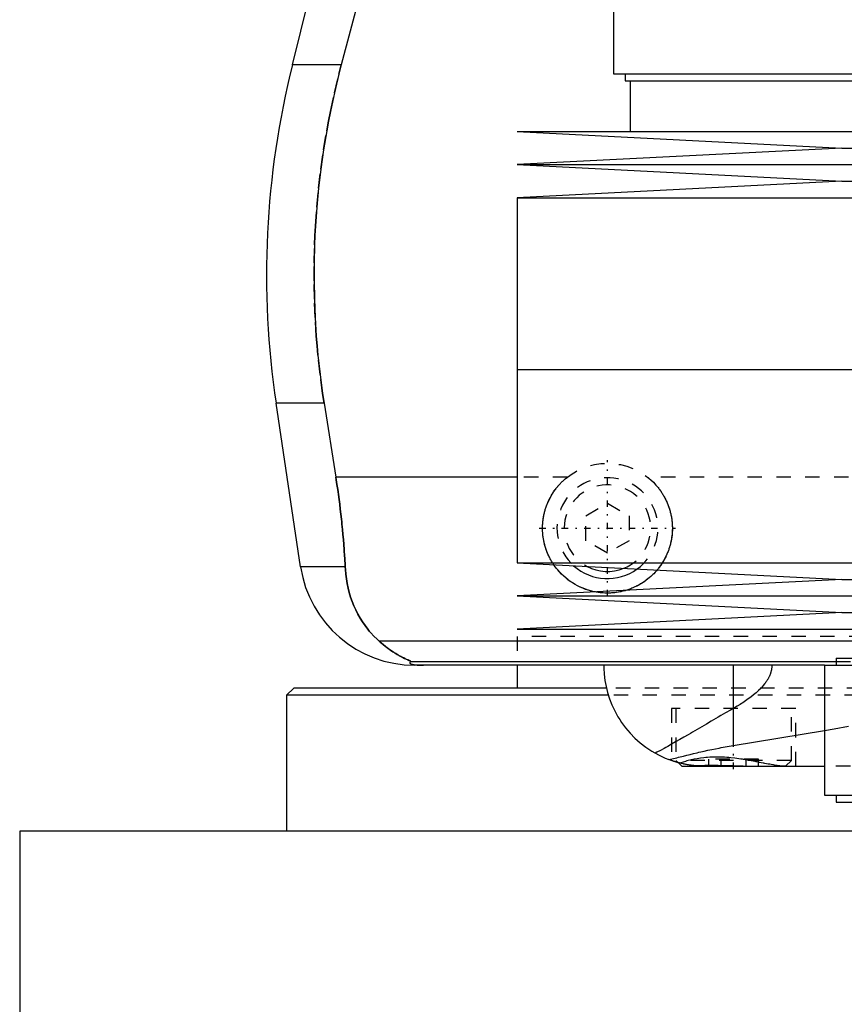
# Model space of a CAD drawing. Extents: x -90 to 90, y -319 to 558.
# Tile 2 of 11: x -80 to -22, y -24 to 45. Entities that reach past the tile are written whole.
import ezdxf

# ---------------------------------------------------------------- set-up
doc = ezdxf.new("R2010")
doc.units = 0
doc.linetypes.add('CENTER', pattern=[1.5, 0.45, -0.5, 0.05, -0.5])
doc.linetypes.add('DASHED', pattern=[2, 1, -1])
for name, color, linetype in [('AM_0', 7, 'CONTINUOUS'), ('AM_3', 7, 'DASHED'), ('AM_7', 7, 'CENTER')]:
    doc.layers.add(name, color=color, linetype=linetype)

msp = doc.modelspace()

# ---------------------------------------------------------------- linework, layer by layer
at = {"layer": 'AM_0', "color": 7, "linetype": 'CONTINUOUS'}
for p, q in [((-60.596, 41.616), (-57.893, 52.426)), ((-38.325, 50), (-38.325, 41)), ((-55.781, 46.968), (-57.2, 41.616)), ((-57.2, 41.616), (-60.596, 41.616)), ((-38.325, 41), (38.325, 41)), ((-37.525, 41), (-37.525, 40.5)), ((-37.525, 40.5), (37.525, 40.5)), ((-37.175, 40.5), (-37.175, 37)), ((-45, 37), (-22.5, 35.85)), ((-45, 37), (45, 37)), ((-22.5, 35.85), (-45, 34.7)), ((-22.5, 35.85), (22.5, 35.85)), ((-45, 34.7), (-22.5, 33.55)), ((-45, 34.7), (45, 34.7)), ((-22.5, 33.55), (-45, 32.4)), ((-22.5, 33.55), (22.5, 33.55)), ((-45, 32.4), (-45, 20.5)), ((-45, 32.4), (45, 32.4)), ((-45, 20.5), (45, 20.5)), ((-45, 20.5), (-45, 7.1)), ((-45, 20.5), (0, 20.5)), ((-60.021, 6.813), (-61.724, 18.159)), ((-58.394, 18.159), (-61.724, 18.159)), ((-58.394, 18.159), (-57.58, 13.032)), ((-45, 13.032), (-57.58, 13.032)), ((-45, 7.1), (-22.5, 5.95)), ((-45, 7.1), (45, 7.1)), ((-56.932, 6.813), (-60.021, 6.813)), ((-22.5, 5.95), (-45, 4.8)), ((-22.5, 5.95), (22.5, 5.95)), ((-45, 4.8), (-22.5, 3.65)), ((-45, 4.8), (45, 4.8)), ((-22.5, 3.65), (-45, 2.5)), ((-22.5, 3.65), (22.5, 3.65)), ((-45, 2.5), (45, 2.5)), ((-54.6, 1.693), (-21.4, 1.693)), ((-52.378, 0.254), (-22.9, 0.254)), ((-23.7, 0), (-52.11, 0)), ((-45, 0), (-45, -1.58)), ((-30.043, 0), (-30.043, -5.574)), ((-23.7, 0), (-23.7, -9)), ((-23.7, 0), (23.7, 0)), ((-22.9, 0.5), (-22.9, 0)), ((-22.9, 0.5), (22.9, 0.5)), ((-60.5, -1.58), (-61, -2.08)), ((-38.837, -1.58), (-60.5, -1.58)), ((-61, -2.08), (-61, -11.5)), ((-38.684, -2.08), (-61, -2.08)), ((-30.043, -5.574), (-23.712, -4.524)), ((-33.848, -6.752), (-33.6, -7)), ((-33.6, -7), (-23.732, -7)), ((-23.7, -9), (23.7, -9)), ((-22.9, -9), (-22.9, -9.5)), ((-22.9, -9.5), (22.9, -9.5)), ((-79.5, -11.5), (-79.5, -28.2)), ((-20.023, -11.5), (-79.5, -11.5))]:
    msp.add_line(p, q, dxfattribs=at)
for points in [[(-57.2, 41.616, 0), (-57.366, 40.978, 0), (-57.676, 39.685, 0), (-57.958, 38.376, 0), (-58.088, 37.717, 0), (-58.21, 37.055, 0), (-58.431, 35.726, 0), (-58.62, 34.395, 0), (-58.777, 33.067, 0), (-58.902, 31.746, 0), (-58.995, 30.438, 0), (-59.03, 29.791, 0), (-59.057, 29.149, 0), (-59.089, 27.883, 0), (-59.094, 26.642, 0), (-59.071, 25.384, 0), (-59.018, 24.102, 0), (-58.935, 22.799, 0), (-58.882, 22.142, 0), (-58.821, 21.482, 0), (-58.674, 20.156, 0), (-58.495, 18.825, 0), (-58.394, 18.159, 0)], [(-57.58, 13.032, 0), (-57.553, 12.861, 0), (-57.501, 12.52, 0), (-57.451, 12.18, 0), (-57.427, 12.01, 0), (-57.403, 11.84, 0), (-57.357, 11.498, 0), (-57.313, 11.155, 0), (-57.27, 10.81, 0), (-57.23, 10.464, 0), (-57.191, 10.117, 0), (-57.173, 9.943, 0), (-57.155, 9.769, 0), (-57.12, 9.42, 0), (-57.088, 9.071, 0), (-57.058, 8.723, 0), (-57.03, 8.374, 0), (-57.004, 8.026, 0), (-56.992, 7.852, 0), (-56.981, 7.678, 0), (-56.96, 7.331, 0), (-56.941, 6.985, 0), (-56.932, 6.813, 0)], [(-39.579, 5.077, 0), (-39.678, 5.097, 0), (-39.874, 5.143, 0), (-40.069, 5.198, 0), (-40.165, 5.228, 0), (-40.261, 5.261, 0), (-40.45, 5.333, 0), (-40.635, 5.414, 0), (-40.816, 5.502, 0), (-40.993, 5.599, 0), (-41.163, 5.702, 0), (-41.247, 5.756, 0), (-41.328, 5.812, 0), (-41.487, 5.928, 0), (-41.638, 6.049, 0), (-41.782, 6.175, 0), (-41.919, 6.305, 0), (-42.051, 6.441, 0), (-42.115, 6.512, 0), (-42.177, 6.584, 0), (-42.299, 6.734, 0), (-42.416, 6.89, 0), (-42.472, 6.97, 0)], [(-56.932, 6.813, 0), (-56.922, 6.646, 0), (-56.893, 6.315, 0), (-56.85, 5.988, 0), (-56.824, 5.825, 0), (-56.795, 5.664, 0), (-56.727, 5.345, 0), (-56.647, 5.031, 0), (-56.554, 4.722, 0), (-56.448, 4.418, 0), (-56.329, 4.121, 0), (-56.266, 3.975, 0), (-56.199, 3.83, 0), (-56.056, 3.547, 0), (-55.9, 3.271, 0), (-55.733, 3.003, 0), (-55.554, 2.744, 0), (-55.363, 2.494, 0), (-55.263, 2.372, 0), (-55.16, 2.253, 0), (-54.945, 2.021, 0), (-54.718, 1.8, 0), (-54.6, 1.693, 0)], [(-35.306, 6.604, 0), (-35.352, 6.55, 0), (-35.447, 6.444, 0), (-35.544, 6.343, 0), (-35.593, 6.293, 0), (-35.643, 6.245, 0), (-35.746, 6.149, 0), (-35.854, 6.056, 0), (-35.965, 5.965, 0), (-36.081, 5.877, 0), (-36.2, 5.792, 0), (-36.261, 5.751, 0), (-36.322, 5.711, 0), (-36.448, 5.633, 0), (-36.577, 5.559, 0), (-36.709, 5.49, 0), (-36.843, 5.424, 0), (-36.98, 5.363, 0), (-37.049, 5.334, 0), (-37.119, 5.306, 0), (-37.26, 5.254, 0), (-37.403, 5.206, 0), (-37.475, 5.185, 0)], [(-54.6, 1.693, 0), (-54.508, 1.609, 0), (-54.325, 1.451, 0), (-54.145, 1.305, 0), (-54.057, 1.237, 0), (-53.97, 1.172, 0), (-53.799, 1.049, 0), (-53.635, 0.938, 0), (-53.477, 0.838, 0), (-53.327, 0.748, 0), (-53.184, 0.667, 0), (-53.116, 0.63, 0), (-53.051, 0.595, 0), (-52.927, 0.531, 0), (-52.812, 0.475, 0), (-52.704, 0.424, 0), (-52.644, 0.396, 0), (-52.628, 0.389, 0), (-52.612, 0.382, 0), (-52.604, 0.378, 0), (-52.596, 0.374, 0), (-52.581, 0.367, 0), (-52.566, 0.361, 0), (-52.551, 0.354, 0), (-52.537, 0.347, 0), (-52.523, 0.341, 0), (-52.516, 0.338, 0), (-52.509, 0.335, 0), (-52.496, 0.329, 0), (-52.484, 0.323, 0), (-52.478, 0.32, 0), (-52.472, 0.317, 0), (-52.46, 0.312, 0), (-52.449, 0.307, 0), (-52.444, 0.304, 0), (-52.439, 0.302, 0), (-52.429, 0.297, 0), (-52.421, 0.292, 0), (-52.412, 0.288, 0), (-52.405, 0.284, 0), (-52.398, 0.28, 0), (-52.395, 0.278, 0), (-52.392, 0.276, 0), (-52.387, 0.272, 0), (-52.383, 0.269, 0), (-52.38, 0.266, 0), (-52.377, 0.263, 0), (-52.376, 0.261, 0), (-52.375, 0.26, 0), (-52.375, 0.259, 0), (-52.376, 0.257, 0), (-52.377, 0.255, 0), (-52.378, 0.254, 0)], [(-52.378, 0.254, 0), (-52.391, 0.247, 0), (-52.412, 0.231, 0), (-52.43, 0.216, 0), (-52.437, 0.209, 0), (-52.443, 0.201, 0), (-52.451, 0.186, 0), (-52.454, 0.171, 0), (-52.452, 0.157, 0), (-52.445, 0.142, 0), (-52.432, 0.128, 0), (-52.423, 0.121, 0), (-52.413, 0.113, 0), (-52.386, 0.099, 0), (-52.348, 0.084, 0), (-52.298, 0.069, 0), (-52.234, 0.053, 0), (-52.189, 0.045, 0), (-52.175, 0.043, 0), (-52.16, 0.04, 0), (-52.153, 0.039, 0), (-52.145, 0.038, 0), (-52.129, 0.036, 0), (-52.113, 0.033, 0), (-52.105, 0.032, 0), (-52.096, 0.031, 0), (-52.077, 0.029, 0), (-52.057, 0.026, 0), (-52.046, 0.025, 0), (-52.035, 0.024, 0), (-52.012, 0.022, 0), (-51.988, 0.019, 0), (-51.962, 0.017, 0), (-51.934, 0.015, 0), (-51.905, 0.013, 0), (-51.89, 0.012, 0), (-51.874, 0.011, 0), (-51.842, 0.009, 0), (-51.822, 0.008, 0), (-51.816, 0.007, 0), (-51.81, 0.007, 0), (-51.807, 0.007, 0), (-51.803, 0.007, 0), (-51.797, 0.007, 0), (-51.79, 0.006, 0), (-51.784, 0.006, 0), (-51.777, 0.006, 0), (-51.77, 0.005, 0), (-51.766, 0.005, 0), (-51.763, 0.005, 0), (-51.756, 0.005, 0), (-51.748, 0.004, 0), (-51.741, 0.004, 0), (-51.734, 0.004, 0), (-51.726, 0.004, 0), (-51.723, 0.004, 0), (-51.719, 0.003, 0), (-51.712, 0.003, 0), (-51.704, 0.003, 0), (-51.697, 0.003, 0), (-51.689, 0.003, 0), (-51.682, 0.002, 0), (-51.678, 0.002, 0), (-51.674, 0.002, 0), (-51.666, 0.002, 0), (-51.657, 0.002, 0), (-51.653, 0.002, 0), (-51.649, 0.002, 0), (-51.64, 0.001, 0), (-51.631, 0.001, 0), (-51.627, 0.001, 0), (-51.623, 0.001, 0), (-51.614, 0.001, 0), (-51.605, 0.001, 0), (-51.596, 0.001, 0), (-51.587, 0.001, 0), (-51.579, 0, 0), (-51.574, 0, 0), (-51.57, 0, 0), (-51.562, 0, 0), (-51.553, 0, 0), (-51.544, 0, 0), (-51.535, 0, 0), (-51.525, 0, 0), (-51.521, 0, 0), (-51.516, 0, 0), (-51.506, 0, 0), (-51.497, 0, 0), (-51.492, 0, 0)], [(-39, 0, 0), (-38.997, -0.207, 0), (-38.972, -0.625, 0), (-38.921, -1.048, 0), (-38.885, -1.261, 0), (-38.843, -1.475, 0), (-38.737, -1.901, 0), (-38.602, -2.326, 0), (-38.438, -2.747, 0), (-38.245, -3.162, 0), (-38.023, -3.567, 0), (-37.901, -3.766, 0), (-37.771, -3.962, 0), (-37.49, -4.343, 0), (-37.18, -4.708, 0), (-36.842, -5.055, 0), (-36.476, -5.382, 0), (-36.083, -5.686, 0), (-35.877, -5.829, 0), (-35.664, -5.965, 0), (-35.22, -6.216, 0), (-34.742, -6.441, 0), (-34.484, -6.545, 0)], [(-34.484, -6.545, 0), (-34.377, -6.518, 0), (-34.16, -6.464, 0), (-33.939, -6.409, 0), (-33.827, -6.381, 0), (-33.715, -6.353, 0), (-33.486, -6.296, 0), (-33.254, -6.239, 0), (-33.017, -6.181, 0), (-32.777, -6.124, 0), (-32.534, -6.066, 0), (-32.41, -6.037, 0), (-32.286, -6.009, 0), (-32.035, -5.952, 0), (-31.781, -5.897, 0), (-31.523, -5.842, 0), (-31.261, -5.789, 0), (-30.996, -5.738, 0), (-30.862, -5.713, 0), (-30.728, -5.688, 0), (-30.456, -5.641, 0), (-30.182, -5.595, 0), (-30.043, -5.574, 0)], [(-32.725, -6.962, 0), (-32.775, -6.957, 0), (-32.874, -6.945, 0), (-32.973, -6.932, 0), (-33.022, -6.925, 0), (-33.072, -6.917, 0), (-33.171, -6.901, 0), (-33.269, -6.884, 0), (-33.368, -6.865, 0), (-33.466, -6.845, 0), (-33.564, -6.823, 0), (-33.613, -6.812, 0), (-33.662, -6.8, 0), (-33.76, -6.775, 0), (-33.857, -6.749, 0), (-33.954, -6.722, 0), (-34.051, -6.693, 0), (-34.148, -6.662, 0), (-34.196, -6.647, 0), (-34.244, -6.63, 0), (-34.34, -6.597, 0), (-34.436, -6.562, 0), (-34.484, -6.545, 0)], [(-33.85, -6.751, 0), (-33.875, -6.744, 0), (-33.922, -6.731, 0), (-33.966, -6.718, 0), (-33.987, -6.712, 0), (-34.008, -6.706, 0), (-34.047, -6.694, 0), (-34.083, -6.683, 0), (-34.117, -6.672, 0), (-34.148, -6.662, 0), (-34.176, -6.653, 0), (-34.189, -6.649, 0), (-34.201, -6.645, 0), (-34.223, -6.638, 0), (-34.242, -6.631, 0), (-34.259, -6.625, 0), (-34.273, -6.621, 0), (-34.284, -6.617, 0), (-34.288, -6.616, 0), (-34.292, -6.614, 0), (-34.297, -6.612, 0), (-34.3, -6.611, 0), (-34.3, -6.611, 0)], [(-32.725, -6.962, 0), (-32.627, -6.958, 0), (-32.425, -6.95, 0), (-32.215, -6.944, 0), (-32.107, -6.941, 0), (-31.997, -6.938, 0), (-31.773, -6.935, 0), (-31.542, -6.933, 0), (-31.306, -6.933, 0), (-31.066, -6.935, 0), (-30.823, -6.939, 0), (-30.701, -6.942, 0), (-30.578, -6.944, 0), (-30.33, -6.951, 0), (-30.081, -6.959, 0), (-29.831, -6.968, 0), (-29.582, -6.976, 0), (-29.335, -6.984, 0), (-29.213, -6.988, 0), (-29.091, -6.991, 0), (-28.849, -6.997, 0), (-28.611, -7, 0), (-28.494, -7, 0)], [(-32, -7, 0), (-32.022, -7, 0), (-32.065, -7, 0), (-32.107, -6.999, 0), (-32.129, -6.999, 0), (-32.15, -6.998, 0), (-32.192, -6.997, 0), (-32.234, -6.996, 0), (-32.275, -6.995, 0), (-32.316, -6.993, 0), (-32.357, -6.991, 0), (-32.377, -6.99, 0), (-32.398, -6.989, 0), (-32.438, -6.986, 0), (-32.477, -6.984, 0), (-32.516, -6.981, 0), (-32.555, -6.978, 0), (-32.594, -6.975, 0), (-32.613, -6.973, 0), (-32.632, -6.971, 0), (-32.67, -6.968, 0), (-32.707, -6.964, 0), (-32.725, -6.962, 0)]]:
    msp.add_polyline3d(points, dxfattribs=at)
for centre, radius, start, end in [((-2.388, 27.062), 60, 165.96216, 188.53297), ((-38.75, 9.5), 3.5, 227.96727, 306.18092), ((-38.75, 9.5), 3, 241.93778, 292.21041), ((-52.11, 8), 8, 188.53297, 270)]:
    msp.add_arc(centre, radius, start, end, dxfattribs=at)
at = {"layer": 'AM_3', "color": 6, "linetype": 'DASHED'}
for p, q in [((-41.538, 13.032), (-45, 13.032)), ((35.962, 13.032), (-35.962, 13.032)), ((-40.25, 10.366), (-38.75, 11.232)), ((-38.75, 11.232), (-37.25, 10.366)), ((-40.25, 8.634), (-40.25, 10.366)), ((-37.25, 10.366), (-37.25, 8.634)), ((-38.75, 7.768), (-40.25, 8.634)), ((-37.25, 8.634), (-38.75, 7.768)), ((45, 2), (-45, 2)), ((-45, 2), (-45, 0)), ((45, 2), (-45, 2)), ((-23.7, 0), (-45, 0)), ((-22.9, 0.254), (22.9, 0.254)), ((38.837, -1.58), (-38.837, -1.58)), ((38.684, -2.08), (-38.684, -2.08)), ((-34.3, -3), (-34.3, -6.611)), ((-25.7, -3), (-34.3, -3)), ((-34, -3), (-34, -6.6)), ((-26, -6.6), (-26, -3)), ((-25.7, -7), (-25.7, -3)), ((-34, -6.6), (-33.848, -6.752)), ((-26, -6.6), (-34, -6.6)), ((-33.722, -6.785), (-33.849, -6.751)), ((-31.732, -7), (-31.732, -6.5)), ((-28.268, -6.5), (-31.732, -6.5)), ((-30.866, -7), (-30.866, -6.5)), ((-29.134, -7), (-29.134, -6.5)), ((-28.268, -7), (-28.268, -6.5)), ((-26.4, -7), (-26, -6.6)), ((32.092, -7), (-23.732, -7))]:
    msp.add_line(p, q, dxfattribs=at)
for points in [[(-58.394, 18.159, 0), (-58.495, 18.825, 0), (-58.674, 20.156, 0), (-58.821, 21.482, 0), (-58.882, 22.142, 0), (-58.935, 22.799, 0), (-59.018, 24.102, 0), (-59.071, 25.384, 0), (-59.094, 26.642, 0), (-59.089, 27.883, 0), (-59.057, 29.149, 0), (-59.03, 29.791, 0), (-58.995, 30.438, 0), (-58.902, 31.746, 0), (-58.777, 33.067, 0), (-58.62, 34.395, 0), (-58.431, 35.726, 0), (-58.21, 37.055, 0), (-58.088, 37.717, 0), (-57.958, 38.376, 0), (-57.676, 39.685, 0), (-57.366, 40.978, 0), (-57.2, 41.616, 0)], [(-56.932, 6.813, 0), (-56.941, 6.985, 0), (-56.96, 7.331, 0), (-56.981, 7.678, 0), (-56.992, 7.852, 0), (-57.004, 8.026, 0), (-57.03, 8.374, 0), (-57.058, 8.723, 0), (-57.088, 9.071, 0), (-57.12, 9.42, 0), (-57.155, 9.769, 0), (-57.173, 9.943, 0), (-57.191, 10.117, 0), (-57.23, 10.464, 0), (-57.27, 10.81, 0), (-57.313, 11.155, 0), (-57.357, 11.498, 0), (-57.403, 11.84, 0), (-57.427, 12.01, 0), (-57.451, 12.18, 0), (-57.501, 12.52, 0), (-57.553, 12.861, 0), (-57.58, 13.032, 0)], [(-42.472, 6.97, 0), (-42.489, 6.996, 0), (-42.523, 7.048, 0), (-42.556, 7.1, 0), (-42.573, 7.126, 0), (-42.589, 7.152, 0), (-42.621, 7.205, 0), (-42.652, 7.259, 0), (-42.683, 7.313, 0), (-42.713, 7.368, 0), (-42.742, 7.423, 0), (-42.756, 7.451, 0), (-42.771, 7.479, 0), (-42.798, 7.535, 0), (-42.825, 7.591, 0), (-42.851, 7.648, 0), (-42.877, 7.705, 0), (-42.901, 7.763, 0), (-42.913, 7.792, 0), (-42.925, 7.821, 0), (-42.948, 7.879, 0), (-42.97, 7.938, 0), (-42.981, 7.967, 0), (-42.991, 7.996, 0), (-43.012, 8.056, 0), (-43.032, 8.115, 0), (-43.041, 8.145, 0), (-43.05, 8.175, 0), (-43.068, 8.235, 0), (-43.086, 8.295, 0), (-43.102, 8.355, 0), (-43.117, 8.416, 0), (-43.132, 8.476, 0), (-43.139, 8.507, 0), (-43.146, 8.537, 0), (-43.159, 8.598, 0), (-43.171, 8.659, 0), (-43.182, 8.72, 0), (-43.192, 8.781, 0), (-43.202, 8.842, 0), (-43.206, 8.872, 0), (-43.21, 8.903, 0), (-43.218, 8.964, 0), (-43.225, 9.025, 0), (-43.231, 9.086, 0), (-43.236, 9.147, 0), (-43.24, 9.208, 0), (-43.242, 9.238, 0), (-43.244, 9.268, 0), (-43.247, 9.329, 0), (-43.249, 9.389, 0), (-43.25, 9.449, 0), (-43.25, 9.509, 0), (-43.249, 9.569, 0), (-43.249, 9.599, 0), (-43.248, 9.629, 0), (-43.246, 9.69, 0), (-43.243, 9.751, 0), (-43.239, 9.812, 0), (-43.235, 9.873, 0), (-43.229, 9.934, 0), (-43.226, 9.965, 0), (-43.223, 9.996, 0), (-43.215, 10.058, 0), (-43.207, 10.119, 0), (-43.203, 10.15, 0), (-43.198, 10.181, 0), (-43.188, 10.243, 0), (-43.177, 10.305, 0), (-43.172, 10.336, 0), (-43.166, 10.367, 0), (-43.153, 10.429, 0), (-43.14, 10.491, 0), (-43.125, 10.553, 0), (-43.11, 10.614, 0), (-43.094, 10.676, 0), (-43.085, 10.707, 0), (-43.077, 10.737, 0), (-43.059, 10.799, 0), (-43.04, 10.86, 0), (-43.02, 10.921, 0), (-42.999, 10.981, 0), (-42.978, 11.042, 0), (-42.967, 11.072, 0), (-42.955, 11.102, 0), (-42.932, 11.161, 0), (-42.908, 11.221, 0), (-42.883, 11.28, 0), (-42.857, 11.339, 0), (-42.83, 11.397, 0), (-42.817, 11.426, 0), (-42.803, 11.455, 0), (-42.775, 11.513, 0), (-42.745, 11.57, 0), (-42.716, 11.627, 0), (-42.685, 11.683, 0), (-42.653, 11.739, 0), (-42.637, 11.767, 0), (-42.621, 11.794, 0), (-42.588, 11.849, 0), (-42.554, 11.903, 0), (-42.52, 11.957, 0), (-42.485, 12.01, 0), (-42.449, 12.062, 0), (-42.431, 12.088, 0), (-42.413, 12.114, 0), (-42.376, 12.165, 0), (-42.338, 12.216, 0), (-42.319, 12.241, 0), (-42.3, 12.266, 0), (-42.261, 12.315, 0), (-42.221, 12.364, 0), (-42.201, 12.388, 0), (-42.181, 12.411, 0), (-42.141, 12.459, 0), (-42.1, 12.505, 0), (-42.058, 12.551, 0), (-42.016, 12.595, 0), (-41.974, 12.639, 0), (-41.953, 12.661, 0), (-41.931, 12.683, 0), (-41.888, 12.726, 0), (-41.844, 12.768, 0), (-41.799, 12.81, 0), (-41.753, 12.851, 0), (-41.707, 12.892, 0), (-41.683, 12.913, 0), (-41.659, 12.933, 0), (-41.612, 12.973, 0), (-41.563, 13.012, 0), (-41.538, 13.032, 0)], [(-35.962, 13.032, 0), (-35.935, 13.011, 0), (-35.883, 12.969, 0), (-35.832, 12.926, 0), (-35.807, 12.904, 0), (-35.782, 12.882, 0), (-35.733, 12.838, 0), (-35.684, 12.794, 0), (-35.636, 12.749, 0), (-35.589, 12.703, 0), (-35.543, 12.657, 0), (-35.521, 12.634, 0), (-35.498, 12.61, 0), (-35.453, 12.563, 0), (-35.409, 12.514, 0), (-35.365, 12.465, 0), (-35.321, 12.414, 0), (-35.278, 12.363, 0), (-35.257, 12.337, 0), (-35.236, 12.311, 0), (-35.195, 12.259, 0), (-35.154, 12.205, 0), (-35.134, 12.178, 0), (-35.114, 12.151, 0), (-35.074, 12.096, 0), (-35.035, 12.04, 0), (-35.016, 12.012, 0), (-34.997, 11.984, 0), (-34.96, 11.927, 0), (-34.924, 11.869, 0), (-34.888, 11.81, 0), (-34.854, 11.752, 0), (-34.82, 11.692, 0), (-34.803, 11.662, 0), (-34.787, 11.632, 0), (-34.755, 11.571, 0), (-34.724, 11.51, 0), (-34.694, 11.448, 0), (-34.664, 11.386, 0), (-34.636, 11.323, 0), (-34.622, 11.292, 0), (-34.609, 11.26, 0), (-34.582, 11.197, 0), (-34.557, 11.133, 0), (-34.532, 11.069, 0), (-34.509, 11.005, 0), (-34.487, 10.94, 0), (-34.476, 10.907, 0), (-34.465, 10.875, 0), (-34.445, 10.809, 0), (-34.425, 10.744, 0), (-34.407, 10.678, 0), (-34.39, 10.612, 0), (-34.373, 10.546, 0), (-34.366, 10.513, 0), (-34.358, 10.48, 0), (-34.344, 10.414, 0), (-34.331, 10.348, 0), (-34.318, 10.282, 0), (-34.307, 10.215, 0), (-34.297, 10.149, 0), (-34.292, 10.116, 0), (-34.288, 10.083, 0), (-34.28, 10.017, 0), (-34.273, 9.951, 0), (-34.269, 9.918, 0), (-34.267, 9.885, 0), (-34.261, 9.82, 0), (-34.257, 9.755, 0), (-34.255, 9.722, 0), (-34.254, 9.689, 0), (-34.252, 9.625, 0), (-34.25, 9.56, 0), (-34.25, 9.496, 0), (-34.251, 9.432, 0), (-34.252, 9.368, 0), (-34.253, 9.335, 0), (-34.254, 9.303, 0), (-34.258, 9.238, 0), (-34.262, 9.173, 0), (-34.267, 9.108, 0), (-34.273, 9.043, 0), (-34.28, 8.978, 0), (-34.284, 8.945, 0), (-34.289, 8.913, 0), (-34.298, 8.847, 0), (-34.308, 8.782, 0), (-34.319, 8.717, 0), (-34.331, 8.651, 0), (-34.344, 8.586, 0), (-34.351, 8.554, 0), (-34.358, 8.521, 0), (-34.373, 8.456, 0), (-34.389, 8.391, 0), (-34.406, 8.327, 0), (-34.424, 8.262, 0), (-34.442, 8.198, 0), (-34.452, 8.166, 0), (-34.462, 8.134, 0), (-34.483, 8.071, 0), (-34.505, 8.007, 0), (-34.527, 7.944, 0), (-34.551, 7.882, 0), (-34.576, 7.819, 0), (-34.588, 7.788, 0), (-34.601, 7.757, 0), (-34.628, 7.696, 0), (-34.655, 7.635, 0), (-34.669, 7.604, 0), (-34.683, 7.574, 0), (-34.712, 7.514, 0), (-34.742, 7.454, 0), (-34.757, 7.424, 0), (-34.773, 7.395, 0), (-34.804, 7.336, 0), (-34.837, 7.278, 0), (-34.87, 7.22, 0), (-34.904, 7.163, 0), (-34.939, 7.107, 0), (-34.957, 7.079, 0), (-34.975, 7.051, 0), (-35.011, 6.996, 0), (-35.048, 6.941, 0), (-35.086, 6.888, 0), (-35.124, 6.834, 0), (-35.164, 6.782, 0), (-35.183, 6.756, 0), (-35.203, 6.73, 0), (-35.244, 6.679, 0), (-35.285, 6.629, 0), (-35.306, 6.604, 0)], [(-54.6, 1.693, 0), (-54.718, 1.8, 0), (-54.945, 2.021, 0), (-55.16, 2.253, 0), (-55.263, 2.372, 0), (-55.363, 2.494, 0), (-55.554, 2.744, 0), (-55.733, 3.004, 0), (-55.901, 3.271, 0), (-56.056, 3.547, 0), (-56.199, 3.831, 0), (-56.266, 3.975, 0), (-56.33, 4.121, 0), (-56.448, 4.419, 0), (-56.554, 4.722, 0), (-56.647, 5.031, 0), (-56.727, 5.345, 0), (-56.795, 5.664, 0), (-56.824, 5.825, 0), (-56.85, 5.988, 0), (-56.893, 6.315, 0), (-56.922, 6.646, 0), (-56.932, 6.813, 0)], [(-37.475, 5.185, 0), (-37.532, 5.168, 0), (-37.649, 5.137, 0), (-37.765, 5.109, 0), (-37.824, 5.096, 0), (-37.883, 5.084, 0), (-38, 5.063, 0), (-38.118, 5.045, 0), (-38.236, 5.029, 0), (-38.353, 5.018, 0), (-38.47, 5.009, 0), (-38.528, 5.005, 0), (-38.587, 5.003, 0), (-38.702, 5, 0), (-38.818, 5.001, 0), (-38.934, 5.004, 0), (-39.05, 5.01, 0), (-39.167, 5.019, 0), (-39.226, 5.025, 0), (-39.285, 5.032, 0), (-39.402, 5.048, 0), (-39.52, 5.066, 0), (-39.579, 5.077, 0)], [(-52.378, 0.254, 0), (-52.377, 0.255, 0), (-52.376, 0.256, 0), (-52.375, 0.258, 0), (-52.375, 0.259, 0), (-52.376, 0.26, 0), (-52.377, 0.263, 0), (-52.379, 0.265, 0), (-52.381, 0.268, 0), (-52.385, 0.271, 0), (-52.389, 0.274, 0), (-52.391, 0.275, 0), (-52.394, 0.277, 0), (-52.4, 0.281, 0), (-52.406, 0.284, 0), (-52.413, 0.288, 0), (-52.421, 0.292, 0), (-52.429, 0.296, 0), (-52.433, 0.299, 0), (-52.438, 0.301, 0), (-52.447, 0.306, 0), (-52.457, 0.31, 0), (-52.462, 0.313, 0), (-52.468, 0.315, 0), (-52.479, 0.321, 0), (-52.49, 0.326, 0), (-52.496, 0.329, 0), (-52.502, 0.331, 0), (-52.514, 0.337, 0), (-52.527, 0.343, 0), (-52.54, 0.349, 0), (-52.553, 0.355, 0), (-52.567, 0.361, 0), (-52.574, 0.364, 0), (-52.581, 0.368, 0), (-52.595, 0.374, 0), (-52.61, 0.381, 0), (-52.663, 0.405, 0), (-52.763, 0.452, 0), (-52.876, 0.506, 0), (-52.999, 0.568, 0), (-53.064, 0.602, 0), (-53.132, 0.638, 0), (-53.273, 0.717, 0), (-53.426, 0.807, 0), (-53.588, 0.908, 0), (-53.758, 1.021, 0), (-53.936, 1.147, 0), (-54.027, 1.214, 0), (-54.12, 1.286, 0), (-54.309, 1.438, 0), (-54.502, 1.605, 0), (-54.6, 1.693, 0)], [(-27.35, 0, 0), (-27.35, -0.02, 0), (-27.351, -0.061, 0), (-27.353, -0.101, 0), (-27.355, -0.122, 0), (-27.356, -0.142, 0), (-27.36, -0.182, 0), (-27.365, -0.222, 0), (-27.371, -0.261, 0), (-27.378, -0.301, 0), (-27.385, -0.34, 0), (-27.389, -0.36, 0), (-27.394, -0.379, 0), (-27.403, -0.418, 0), (-27.413, -0.457, 0), (-27.424, -0.496, 0), (-27.436, -0.534, 0), (-27.449, -0.572, 0), (-27.456, -0.591, 0), (-27.462, -0.61, 0), (-27.477, -0.648, 0), (-27.492, -0.685, 0), (-27.499, -0.704, 0), (-27.507, -0.722, 0), (-27.524, -0.759, 0), (-27.541, -0.795, 0), (-27.549, -0.813, 0), (-27.558, -0.831, 0), (-27.576, -0.867, 0), (-27.595, -0.902, 0), (-27.615, -0.937, 0), (-27.634, -0.971, 0), (-27.655, -1.006, 0), (-27.665, -1.023, 0), (-27.676, -1.04, 0), (-27.697, -1.073, 0), (-27.719, -1.106, 0), (-27.741, -1.139, 0), (-27.763, -1.171, 0), (-27.786, -1.204, 0), (-27.798, -1.219, 0), (-27.809, -1.235, 0), (-27.833, -1.267, 0), (-27.857, -1.298, 0), (-27.943, -1.405, 0), (-28.102, -1.582, 0), (-28.27, -1.751, 0), (-28.357, -1.832, 0), (-28.445, -1.911, 0), (-28.623, -2.061, 0), (-28.802, -2.203, 0), (-28.986, -2.339, 0), (-29.173, -2.471, 0), (-29.365, -2.598, 0), (-29.461, -2.66, 0), (-29.558, -2.721, 0), (-29.752, -2.839, 0), (-29.946, -2.952, 0), (-30.043, -3.007, 0)], [(-30.043, -3.007, 0), (-30.216, -3.105, 0), (-30.558, -3.3, 0), (-30.897, -3.496, 0), (-31.065, -3.593, 0), (-31.232, -3.69, 0), (-31.563, -3.883, 0), (-31.889, -4.075, 0), (-32.212, -4.264, 0), (-32.529, -4.451, 0), (-32.842, -4.634, 0), (-32.996, -4.725, 0), (-33.149, -4.814, 0), (-33.449, -4.989, 0), (-33.741, -5.158, 0), (-34.024, -5.32, 0), (-34.299, -5.477, 0), (-34.567, -5.627, 0), (-34.697, -5.699, 0), (-34.825, -5.77, 0), (-35.076, -5.906, 0), (-35.319, -6.036, 0), (-35.437, -6.098, 0)], [(-23.712, -4.524, 0), (-23.023, -4.402, 0), (-21.638, -4.152, 0)], [(-32.725, -6.962, 0), (-32.764, -6.958, 0), (-32.84, -6.949, 0), (-32.914, -6.94, 0), (-32.95, -6.935, 0), (-32.986, -6.93, 0), (-33.055, -6.92, 0), (-33.124, -6.909, 0), (-33.192, -6.898, 0), (-33.258, -6.886, 0), (-33.322, -6.874, 0), (-33.354, -6.868, 0), (-33.386, -6.862, 0), (-33.447, -6.849, 0), (-33.507, -6.836, 0), (-33.565, -6.823, 0), (-33.621, -6.81, 0), (-33.676, -6.796, 0), (-33.702, -6.79, 0), (-33.728, -6.783, 0), (-33.779, -6.77, 0), (-33.827, -6.757, 0), (-33.85, -6.751, 0)], [(-29.499, -6.5, 0), (-29.637, -6.48, 0), (-29.914, -6.445, 0), (-30.192, -6.415, 0), (-30.331, -6.403, 0), (-30.469, -6.392, 0), (-30.631, -6.382, 0), (-30.677, -6.38, 0), (-30.723, -6.378, 0), (-30.746, -6.377, 0), (-30.769, -6.376, 0), (-30.815, -6.374, 0), (-30.86, -6.372, 0), (-30.906, -6.371, 0), (-30.952, -6.37, 0), (-30.997, -6.369, 0), (-31.02, -6.369, 0), (-31.043, -6.368, 0), (-31.088, -6.368, 0), (-31.134, -6.368, 0), (-31.179, -6.368, 0), (-31.223, -6.368, 0), (-31.268, -6.368, 0), (-31.29, -6.369, 0), (-31.313, -6.369, 0), (-31.357, -6.37, 0), (-31.401, -6.371, 0), (-31.445, -6.372, 0), (-31.489, -6.374, 0), (-31.532, -6.376, 0), (-31.554, -6.377, 0), (-31.576, -6.378, 0), (-31.619, -6.38, 0), (-31.662, -6.382, 0), (-31.81, -6.392, 0), (-31.935, -6.403, 0), (-32.058, -6.415, 0), (-32.298, -6.445, 0), (-32.528, -6.48, 0), (-32.747, -6.521, 0), (-32.954, -6.565, 0), (-33.149, -6.613, 0), (-33.241, -6.637, 0), (-33.33, -6.662, 0), (-33.497, -6.712, 0), (-33.651, -6.761, 0), (-33.722, -6.785, 0)], [(-28.268, -6.718, 0), (-28.3, -6.712, 0), (-28.366, -6.699, 0), (-28.432, -6.686, 0), (-28.465, -6.68, 0), (-28.498, -6.674, 0), (-28.565, -6.661, 0), (-28.632, -6.648, 0), (-28.7, -6.635, 0), (-28.767, -6.623, 0), (-28.836, -6.61, 0), (-28.87, -6.604, 0), (-28.904, -6.598, 0), (-28.973, -6.586, 0), (-29.042, -6.573, 0), (-29.112, -6.562, 0), (-29.182, -6.55, 0), (-29.252, -6.538, 0), (-29.287, -6.533, 0), (-29.322, -6.527, 0), (-29.393, -6.516, 0), (-29.464, -6.505, 0), (-29.499, -6.5, 0)], [(-26.412, -7, 0), (-26.45, -7, 0), (-26.53, -6.997, 0), (-26.613, -6.993, 0), (-26.656, -6.99, 0), (-26.7, -6.986, 0), (-26.79, -6.977, 0), (-26.883, -6.966, 0), (-26.979, -6.954, 0), (-27.078, -6.939, 0), (-27.179, -6.923, 0), (-27.231, -6.915, 0), (-27.284, -6.906, 0), (-27.391, -6.888, 0), (-27.5, -6.868, 0), (-27.612, -6.847, 0), (-27.727, -6.825, 0), (-27.844, -6.802, 0), (-27.903, -6.791, 0), (-27.963, -6.779, 0), (-28.083, -6.755, 0), (-28.206, -6.731, 0), (-28.268, -6.718, 0)]]:
    msp.add_polyline3d(points, dxfattribs=at)
msp.add_circle((-38.75, 9.5), 4.5, dxfattribs=at)
for radius, start, end in [(3.5, 306.18092, 227.96727), (3, 292.21041, 241.93778)]:
    msp.add_arc((-38.75, 9.5), radius, start, end, dxfattribs=at)
at = {"layer": 'AM_7', "color": 4, "linetype": 'CENTER'}
for p, q in [((-38.75, 4.775), (-38.75, 14.225)), ((-43.475, 9.5), (-34.025, 9.5)), ((-30, -7.2), (-30, -2.8))]:
    msp.add_line(p, q, dxfattribs=at)

doc.saveas('drawing.dxf')
